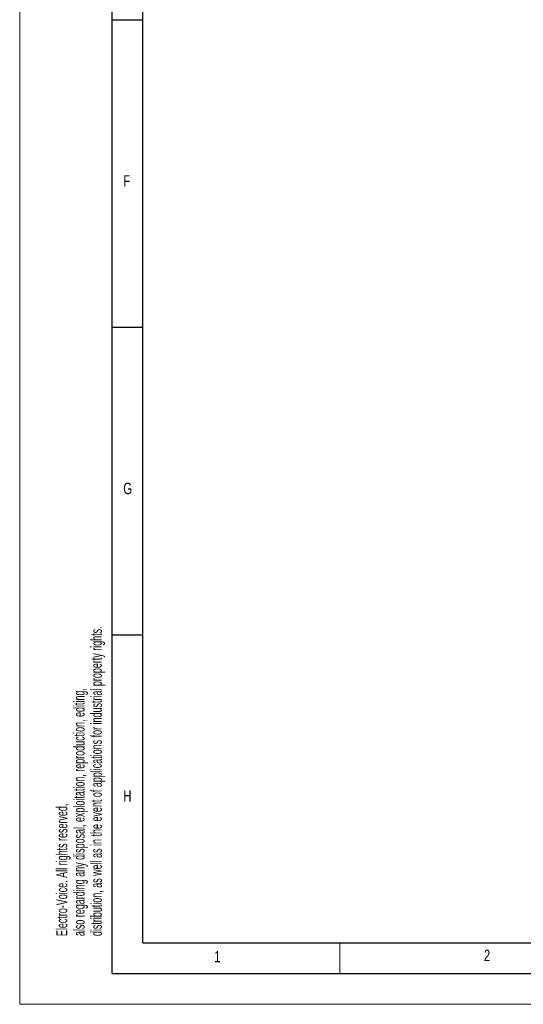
# Model space of a CAD drawing. Header units: millimetres. Extents: x 0 to 594, y 0 to 420.
# Tile 1 of 40: x 0 to 82, y 0 to 160. Entities that reach past the tile are written whole.
import ezdxf

# ---------------------------------------------------------------- set-up
doc = ezdxf.new("R2010")
doc.units = ezdxf.units.MM
doc.layers.add('FORMAT', color=7, linetype='Continuous')
doc.styles.add('SLDTEXTSTYLE0', font='TXT', dxfattribs={"width": 0.75})
doc.styles.add('SLDTEXTSTYLE1', font='TXT', dxfattribs={"width": 0.605})

msp = doc.modelspace()

# ---------------------------------------------------------------- linework, layer by layer
at = {"color": 7, "linetype": 'Continuous', "lineweight": 18}
for p, q in [((0.000041, 0.000053), (0.000041, 420.000053)), ((52.000041, 10.000053), (52.000041, 5.000053)), ((0.000041, 0.000053), (594.000041, 0.000053))]:
    msp.add_line(p, q, dxfattribs=at)
at = {"layer": 'FORMAT'}
for p, q in [((15.000041, 5.000053), (15.000041, 415.000053)), ((20.000041, 10.000053), (20.000041, 410.000053)), ((20.000041, 160.000053), (15.000041, 160.000053)), ((20.000041, 110.000053), (15.000041, 110.000053)), ((20.000041, 60.000053), (15.000041, 60.000053)), ((20.000041, 10.000053), (584.000041, 10.000053)), ((15.000041, 5.000053), (589.000041, 5.000053))]:
    msp.add_line(p, q, dxfattribs=at)

# ---------------------------------------------------------------- texts
at = {"color": 7, "linetype": 'Continuous', "lineweight": 0, "char_height": 1.8, "attachment_point": 1, "rotation": 90, "style": 'SLDTEXTSTYLE1'}
for s, insert in [('distribution, as well as in the event of applications for industrial property rights.', (11.54242, 11.09275)), ('also regarding any disposal, exploitation, reproduction, editing,', (8.74242, 11.09275)), ('Electro-Voice. All rights reserved,', (5.94242, 11.09275))]:
    msp.add_mtext(s, dxfattribs=dict(at, insert=insert))
at = {"layer": 'FORMAT', "char_height": 1.852083, "attachment_point": 1, "style": 'SLDTEXTSTYLE0'}
for s, insert in [('F', (16.821627, 134.783249)), ('G', (16.821627, 84.783249)), ('H', (16.821627, 34.783249)), ('1', (31.586623, 8.668016)), ('2', (75.415824, 8.874404))]:
    msp.add_mtext(s, dxfattribs=dict(at, insert=insert))

doc.saveas('drawing.dxf')
